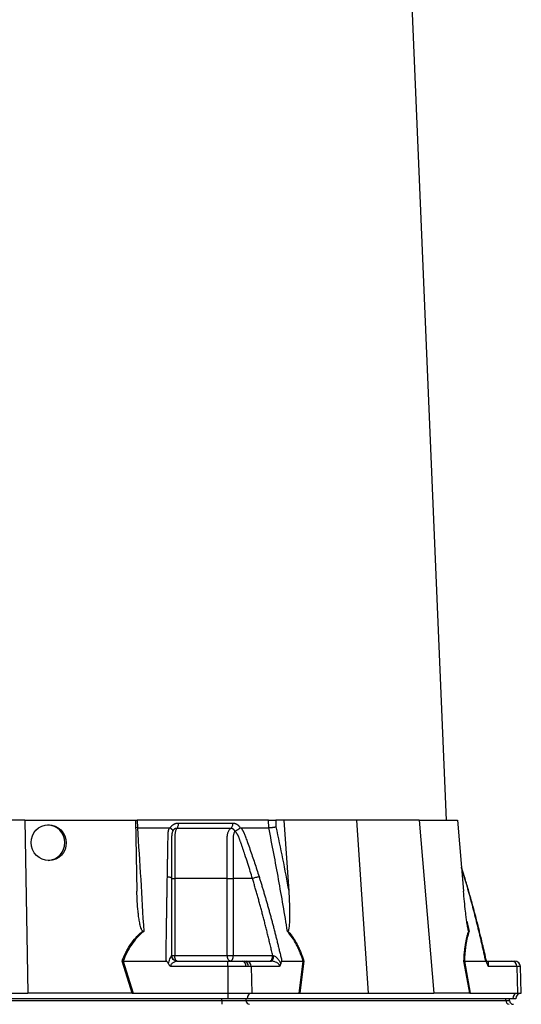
# Model space of a CAD drawing. Header units: millimetres. Extents: x 598 to 1373, y 615 to 2661.
# Tile 4 of 8: x 1016 to 1283, y 1114 to 1638. Entities that reach past the tile are written whole.
import ezdxf

# ---------------------------------------------------------------- set-up
doc = ezdxf.new("R2010")
doc.units = ezdxf.units.MM

msp = doc.modelspace()

# ---------------------------------------------------------------- linework, layer by layer
at = {"color": 7, "linetype": 'Continuous', "lineweight": 25}
for p, q in [((1243.4, 1211.91), (1207.48, 2065.29)), ((1018.74, 1211.91), (952.06, 1211.91)), ((1018.74, 1211.91), (1020.35, 1119.91)), ((1018.74, 1211.91), (1077.82, 1211.91)), ((1077.82, 1211.91), (1078.48, 1174.12)), ((1078, 1211.91), (1078.7, 1211.91)), ((1078.7, 1211.91), (1078.74, 1207.91)), ((1148.63, 1211.91), (1078.7, 1211.91)), ((1148.73, 1207.91), (1148.63, 1211.91)), ((1152.45, 1211.91), (1152.54, 1208.36)), ((1156.8, 1211.91), (1152.45, 1211.91)), ((1156.8, 1211.91), (1159.34, 1174.12)), ((1195.4, 1211.91), (1156.8, 1211.91)), ((1195.4, 1211.91), (1201.57, 1119.91)), ((1228.74, 1211.91), (1195.4, 1211.91)), ((1228.74, 1211.91), (1236.52, 1119.91)), ((1228.74, 1211.91), (1249.23, 1211.91)), ((1249.23, 1211.91), (1252.42, 1174.12)), ((1078.74, 1207.91), (1077.89, 1207.96)), ((1096.25, 1207.78), (1096.33, 1207.91)), ((1133.42, 1207.91), (1133.49, 1207.78)), ((1252.97, 1181.77), (1251.34, 1186.92)), ((1098.66, 1180.91), (1098.66, 1139.91)), ((1126.62, 1139.91), (1126.62, 1180.91)), ((1140, 1180.91), (1129.79, 1180.91)), ((1129.79, 1180.91), (1129.79, 1139.91)), ((1096.99, 1139.91), (1098.66, 1139.91)), ((1098.66, 1139.91), (1126.62, 1139.91)), ((1126.62, 1139.91), (1129.79, 1139.91)), ((1129.79, 1139.91), (1150.8, 1139.91)), ((1075.97, 1119.91), (1070.61, 1136.93)), ((1071.19, 1136.91), (1076.54, 1119.91)), ((1071.21, 1136.91), (1093.99, 1136.91)), ((1126.85, 1134.02), (1096.79, 1134.02)), ((1099.91, 1136.91), (1126.85, 1136.91)), ((1126.85, 1136.91), (1134.53, 1136.91)), ((1126.85, 1134.02), (1126.85, 1119.91)), ((1136.55, 1134.02), (1126.85, 1134.02)), ((1134.53, 1136.91), (1135.55, 1136.91)), ((1135.55, 1136.91), (1136.73, 1136.91)), ((1137.83, 1134.02), (1136.55, 1134.02)), ((1136.73, 1136.91), (1150.19, 1136.91)), ((1139.32, 1134.02), (1137.83, 1134.02)), ((1139.32, 1134.02), (1139.75, 1119.91)), ((1154.35, 1134.02), (1139.32, 1134.02)), ((1155.66, 1136.91), (1167.06, 1136.91)), ((1164.9, 1119.91), (1167.06, 1136.91)), ((1167.39, 1136.93), (1165.23, 1119.91)), ((1255.8, 1119.91), (1252.61, 1136.93)), ((1252.86, 1136.91), (1256.04, 1119.91)), ((1252.86, 1136.91), (1264.26, 1136.91)), ((1264.71, 1136.91), (1278.18, 1136.91)), ((1280.77, 1134.02), (1265.74, 1134.02)), ((1278.18, 1136.91), (1279.7, 1136.91)), ((1280.77, 1134.02), (1281.2, 1119.91)), ((1283.19, 1119.91), (1282.7, 1134.02)), ((1126.85, 1116.91), (843.95, 1116.91)), ((950.45, 1119.91), (1020.35, 1119.91)), ((1075.66, 1119.91), (1020.35, 1119.91)), ((1076.54, 1119.91), (1126.85, 1119.91)), ((1123.67, 1115.91), (1123.67, 1116.91)), ((1126.85, 1119.91), (1126.85, 1116.91)), ((1126.85, 1119.91), (1139.75, 1119.91)), ((1137.24, 1116.91), (1126.85, 1116.91)), ((1136.66, 1115.91), (1136.66, 1116.91)), ((1278.69, 1116.91), (1137.24, 1116.91)), ((1139.75, 1119.91), (1164.9, 1119.91)), ((1165.43, 1119.91), (1201.57, 1119.91)), ((1201.57, 1119.91), (1236.52, 1119.91)), ((1255.69, 1119.91), (1236.52, 1119.91)), ((1256.04, 1119.91), (1281.2, 1119.91)), ((1274.94, 1115.91), (1274.94, 1116.91)), ((1276.95, 1115.91), (1276.95, 1116.91)), ((1280.3, 1116.91), (1278.69, 1116.91)), ((1281.2, 1119.91), (1283.19, 1119.91)), ((847.12, 1115.91), (1123.67, 1115.91)), ((1123.67, 1115.91), (1123.67, 1113.91)), ((1123.67, 1115.91), (1136.66, 1115.91)), ((1136.66, 1115.91), (1274.94, 1115.91))]:
    msp.add_line(p, q, dxfattribs=at)
at = {"color": 8, "linetype": 'Continuous', "lineweight": 25}
for p, q in [((1252.84, 1181.87), (1251.37, 1186.58)), ((1252.84, 1181.87), (1252.96, 1181.76)), ((1252.96, 1181.76), (1252.84, 1181.87)), ((1254.15, 1158.16), (1255.4, 1152.67)), ((1282.7, 1134.02), (1280.77, 1134.02)), ((1274.94, 1115.91), (1276.95, 1115.91))]:
    msp.add_line(p, q, dxfattribs=at)
at = {"color": 7, "linetype": 'Continuous', "lineweight": 25, "flags": 128}
for points in [[(1099.99, 1136.91), (1099.73, 1136.97), (1099.48, 1137.14), (1099.25, 1137.42), (1099.05, 1137.79), (1098.88, 1138.24), (1098.76, 1138.76), (1098.68, 1139.33), (1098.66, 1139.91)], [(1128.29, 1136.91), (1127.96, 1136.97), (1127.65, 1137.14), (1127.36, 1137.42), (1127.11, 1137.79), (1126.9, 1138.24), (1126.75, 1138.76), (1126.66, 1139.33), (1126.62, 1139.91)], [(1128.29, 1136.91), (1128.58, 1136.97), (1128.86, 1137.14), (1129.12, 1137.42), (1129.35, 1137.79), (1129.53, 1138.24), (1129.67, 1138.76), (1129.76, 1139.33), (1129.79, 1139.91)], [(1150.19, 1136.91), (1150.4, 1136.97), (1150.6, 1137.13), (1150.78, 1137.39), (1150.94, 1137.75), (1151.08, 1138.18), (1151.18, 1138.68), (1151.24, 1139.22), (1151.27, 1139.79)]]:
    msp.add_lwpolyline(points, dxfattribs=at)
at = {"color": 7, "linetype": 'Continuous', "lineweight": 25}
for centre, radius, start, end in [((1030.62, 1199.91), 9.51, 273.5343, 87.3564), ((1099.93, 1139.89), 2.98, 181.9709, 269.6724), ((1133.95, 1134.35), 2.62, 352.5656, 77.2072), ((1135.15, 1134.25), 2.69, 354.9863, 81.6138), ((1136.52, 1134.11), 2.8, 357.9914, 85.7799), ((1277.97, 1134.11), 2.8, 357.9914, 85.7799), ((1279.7, 1133.91), 3, 2, 90), ((1140.07, 1117.09), 2.84, 96.5771, 183.6107), ((1281.52, 1117.09), 2.84, 96.5771, 183.6107), ((1283.3, 1116.91), 3, 92, 180), ((1138.54, 1115.79), 1.88, 176.1887, 265.5981), ((1276.82, 1115.79), 1.88, 176.1887, 265.5981), ((1278.95, 1115.91), 2, 180, 270)]:
    msp.add_arc(centre, radius, start, end, dxfattribs=at)
msp.add_ellipse((1031.52, 1199.91), major_axis=(-3.72, 8.78), ratio=0.978252, dxfattribs=at)
for centre, major_axis, ratio, start_param, end_param in [((1077.19, 1116.91), (17.02, -0.28), 0.175535, 1.645803, 1.664009), ((1164.67, 1116.91), (11.1, 0.22), 0.269565, 1.496149, 1.514355), ((1256.46, 1116.91), (5.92, -0.52), 0.499165, 1.726141, 1.744347)]:
    msp.add_ellipse(centre, major_axis=major_axis, ratio=ratio, start_param=start_param, end_param=end_param, dxfattribs=at)
for points, knots in [([(1148.63, 1211.91), (1148.9, 1211.91), (1149.2, 1211.91), (1149.86, 1211.91), (1150.2, 1211.91), (1150.72, 1211.91), (1150.89, 1211.91), (1151.23, 1211.91), (1151.4, 1211.91), (1151.89, 1211.91), (1152.18, 1211.91), (1152.45, 1211.91)], [0, 0, 0, 0, 0.25, 0.25, 0.5, 0.5, 0.625, 0.625, 0.75, 0.75, 1, 1, 1, 1]), ([(1078.75, 1207.91), (1079.36, 1198.76), (1079.95, 1189.58), (1081.07, 1171.16), (1081.6, 1161.93), (1082.11, 1152.67)], [0, 0, 0, 0, 0.5, 0.5, 1, 1, 1, 1]), ([(1094.71, 1181.87), (1094.72, 1182.56), (1094.74, 1183.93), (1094.78, 1185.98), (1094.82, 1188.02), (1094.85, 1190.04), (1094.9, 1192.66), (1094.96, 1195.86), (1095.02, 1199.01), (1095.06, 1201.53), (1095.09, 1203.02), (1095.11, 1204.08), (1095.14, 1204.68), (1095.17, 1205.19), (1095.23, 1205.7), (1095.32, 1206.22), (1095.44, 1206.79), (1095.59, 1207.36), (1095.72, 1207.73), (1095.78, 1207.91)], [0, 0, 0, 0, 0.077777, 0.1552, 0.232272, 0.308995, 0.385372, 0.530526, 0.674474, 0.747423, 0.819615, 0.846383, 0.869761, 0.889755, 0.906383, 0.929523, 0.9528, 0.976272, 1, 1, 1, 1]), ([(1095.78, 1207.91), (1095.82, 1207.91), (1095.88, 1207.91), (1095.98, 1207.89), (1096.08, 1207.86), (1096.17, 1207.83), (1096.22, 1207.79), (1096.25, 1207.78)], [0, 0, 0, 0, 0.212576, 0.416535, 0.614103, 0.807726, 1, 1, 1, 1]), ([(1096.25, 1207.78), (1096.3, 1207.75), (1096.38, 1207.69), (1096.5, 1207.6), (1096.62, 1207.51), (1096.73, 1207.43), (1096.83, 1207.34), (1096.92, 1207.26), (1097, 1207.18), (1097.08, 1207.11), (1097.18, 1206.99), (1097.3, 1206.84), (1097.42, 1206.68), (1097.49, 1206.53), (1097.53, 1206.41), (1097.55, 1206.31), (1097.55, 1206.22), (1097.54, 1206.15), (1097.52, 1206.08), (1097.5, 1206.03), (1097.49, 1206.01)], [0, 0, 0, 0, 0.048652, 0.096489, 0.14339, 0.189242, 0.233941, 0.277392, 0.319512, 0.360225, 0.399465, 0.506174, 0.603082, 0.689684, 0.765815, 0.831582, 0.887296, 0.933441, 0.970686, 1, 1, 1, 1]), ([(1096.33, 1207.91), (1096.37, 1207.98), (1096.45, 1208.11), (1096.58, 1208.3), (1096.72, 1208.49), (1096.86, 1208.66), (1097.01, 1208.83), (1097.17, 1208.99), (1097.33, 1209.15), (1097.5, 1209.29), (1097.67, 1209.43), (1097.86, 1209.56), (1098.04, 1209.68), (1098.24, 1209.79), (1098.5, 1209.93), (1098.83, 1210.08), (1099.24, 1210.21), (1099.66, 1210.31), (1100.08, 1210.37), (1100.37, 1210.38), (1100.51, 1210.38)], [0, 0, 0, 0, 0.044249, 0.088103, 0.131644, 0.174955, 0.21812, 0.261226, 0.304357, 0.347601, 0.391041, 0.434763, 0.478847, 0.523375, 0.568424, 0.654803, 0.740537, 0.826241, 0.912528, 1, 1, 1, 1]), ([(1097.45, 1205.88), (1097.42, 1205.81), (1097.37, 1205.67), (1097.31, 1205.46), (1097.25, 1205.24), (1097.2, 1205.02), (1097.15, 1204.8), (1097.11, 1204.58), (1097.08, 1204.36), (1097.05, 1204.15), (1097.03, 1203.93), (1097.02, 1203.72), (1097, 1203.51), (1097, 1203.3), (1096.99, 1203.06), (1097, 1202.77), (1096.99, 1202.44), (1096.99, 1202.1), (1096.99, 1201.77), (1096.99, 1201.49), (1096.99, 1201.25), (1096.99, 1201.01), (1096.99, 1200.7), (1096.99, 1200.32), (1096.99, 1199.48), (1096.99, 1198.24), (1096.99, 1196.64), (1096.99, 1195.1), (1096.99, 1193.11), (1096.99, 1190.73), (1096.99, 1187.99), (1096.99, 1185.45), (1096.99, 1183.11), (1096.99, 1181.62), (1096.99, 1180.91)], [0, 0, 0, 0, 0.010662, 0.021198, 0.031594, 0.041839, 0.051919, 0.061821, 0.071533, 0.08104, 0.09033, 0.099392, 0.108213, 0.116783, 0.125091, 0.138719, 0.152205, 0.165558, 0.178786, 0.1919, 0.198167, 0.207477, 0.219813, 0.235151, 0.25346, 0.319418, 0.382864, 0.443812, 0.502275, 0.618272, 0.726011, 0.825493, 0.916782, 1, 1, 1, 1]), ([(1099.71, 1207.52), (1099.66, 1207.52), (1099.56, 1207.52), (1099.42, 1207.51), (1099.27, 1207.49), (1099.13, 1207.46), (1098.99, 1207.42), (1098.85, 1207.37), (1098.71, 1207.31), (1098.51, 1207.21), (1098.26, 1207.04), (1098.01, 1206.81), (1097.81, 1206.57), (1097.67, 1206.35), (1097.57, 1206.17), (1097.52, 1206.05), (1097.49, 1206)], [0, 0, 0, 0, 0.053313, 0.106595, 0.159871, 0.213165, 0.266504, 0.319912, 0.373414, 0.427035, 0.564482, 0.685233, 0.789261, 0.876464, 0.946724, 1, 1, 1, 1]), ([(1099.71, 1207.52), (1099.62, 1207.41), (1099.54, 1207.27), (1099.37, 1206.95), (1099.29, 1206.78), (1099.14, 1206.38), (1099.07, 1206.16), (1098.95, 1205.7), (1098.89, 1205.45), (1098.8, 1204.94), (1098.76, 1204.66), (1098.7, 1204.11), (1098.68, 1203.83), (1098.66, 1203.4), (1098.66, 1203.25), (1098.66, 1202.96), (1098.66, 1202.82), (1098.66, 1202.38), (1098.66, 1199.77), (1098.66, 1197.16), (1098.66, 1190.2), (1098.66, 1185.55), (1098.66, 1180.91)], [0, 0, 0, 0, 0.03125, 0.03125, 0.0625, 0.0625, 0.09375, 0.09375, 0.125, 0.125, 0.15625, 0.15625, 0.1875, 0.1875, 0.203125, 0.203125, 0.21875, 0.21875, 0.25, 0.5, 0.5, 1, 1, 1, 1]), ([(1100.51, 1210.38), (1100.52, 1210.1), (1100.5, 1209.8), (1100.44, 1209.22), (1100.38, 1208.93), (1100.23, 1208.41), (1100.14, 1208.18), (1099.94, 1207.79), (1099.82, 1207.63), (1099.71, 1207.52)], [0, 0, 0, 0, 0.25, 0.25, 0.5, 0.5, 0.75, 0.75, 1, 1, 1, 1]), ([(1128.49, 1207.52), (1127.41, 1207.52), (1125.11, 1207.52), (1121.74, 1207.52), (1118.14, 1207.52), (1115.66, 1207.52), (1113.06, 1207.52), (1110.56, 1207.52), (1106.85, 1207.52), (1103.32, 1207.52), (1100.87, 1207.52), (1099.71, 1207.52)], [0.7589111, 0.7589111, 0.7589111, 0.7589111, 0.7820302, 0.8131687, 0.8443073, 0.8754458, 0.8754458, 0.9065844, 0.9377229, 0.9688615, 0.9919807, 0.9919807, 0.9919807, 0.9919807]), ([(1126.62, 1180.91), (1126.63, 1185.55), (1126.63, 1190.2), (1126.63, 1197.16), (1126.63, 1199.77), (1126.63, 1202.38), (1126.63, 1202.82), (1126.63, 1202.96), (1126.63, 1203.25), (1126.64, 1203.4), (1126.66, 1203.83), (1126.69, 1204.11), (1126.79, 1204.66), (1126.85, 1204.94), (1127.01, 1205.45), (1127.1, 1205.7), (1127.31, 1206.16), (1127.43, 1206.38), (1127.7, 1206.78), (1127.84, 1206.95), (1128.15, 1207.27), (1128.32, 1207.41), (1128.49, 1207.52)], [0, 0, 0, 0, 0.5, 0.5, 0.75, 0.78125, 0.78125, 0.796875, 0.796875, 0.8125, 0.8125, 0.84375, 0.84375, 0.875, 0.875, 0.90625, 0.90625, 0.9375, 0.9375, 0.96875, 0.96875, 1, 1, 1, 1]), ([(1129.49, 1210.38), (1129.5, 1210.1), (1129.48, 1209.8), (1129.4, 1209.22), (1129.33, 1208.93), (1129.14, 1208.41), (1129.03, 1208.18), (1128.77, 1207.79), (1128.63, 1207.63), (1128.49, 1207.52)], [0, 0, 0, 0, 0.25, 0.25, 0.5, 0.5, 0.75, 0.75, 1, 1, 1, 1]), ([(1130.72, 1206), (1130.7, 1206.04), (1130.67, 1206.12), (1130.6, 1206.25), (1130.51, 1206.4), (1130.4, 1206.57), (1130.25, 1206.74), (1130.07, 1206.92), (1129.86, 1207.09), (1129.61, 1207.25), (1129.35, 1207.38), (1129.07, 1207.47), (1128.78, 1207.52), (1128.58, 1207.52), (1128.49, 1207.52)], [0, 0, 0, 0, 0.0385037, 0.0865137, 0.1440338, 0.2110288, 0.2874492, 0.3732496, 0.4684049, 0.5729224, 0.680036, 0.786786, 0.8933735, 1, 1, 1, 1]), ([(1129.5, 1210.38), (1129.56, 1210.38), (1129.7, 1210.38), (1129.9, 1210.36), (1130.09, 1210.34), (1130.29, 1210.31), (1130.48, 1210.26), (1130.68, 1210.21), (1130.87, 1210.15), (1131.05, 1210.07), (1131.24, 1209.99), (1131.48, 1209.87), (1131.77, 1209.7), (1132.1, 1209.47), (1132.4, 1209.21), (1132.69, 1208.93), (1132.95, 1208.62), (1133.2, 1208.28), (1133.35, 1208.03), (1133.42, 1207.91)], [0, 0, 0, 0, 0.043919, 0.087472, 0.13073, 0.173768, 0.216664, 0.259492, 0.30233, 0.345255, 0.388344, 0.431671, 0.51489, 0.596546, 0.677156, 0.757259, 0.837405, 0.91814, 1, 1, 1, 1]), ([(1130.75, 1205.83), (1130.57, 1205.71), (1130.43, 1205.54), (1130.19, 1205.14), (1130.1, 1204.92), (1129.95, 1204.45), (1129.89, 1204.2), (1129.81, 1203.69), (1129.79, 1203.43), (1129.79, 1203.03), (1129.79, 1202.9), (1129.79, 1202.63), (1129.79, 1202.23), (1129.79, 1201.31), (1129.79, 1198.39), (1129.79, 1191.51), (1129.79, 1185.15), (1129.79, 1180.91)], [0, 0, 0, 0, 0.03125, 0.03125, 0.0625, 0.0625, 0.09375, 0.09375, 0.125, 0.125, 0.140625, 0.140625, 0.15625, 0.1875, 0.25, 0.5, 1, 1, 1, 1]), ([(1130.74, 1206.01), (1130.75, 1206.02), (1130.77, 1206.05), (1130.81, 1206.09), (1130.87, 1206.13), (1130.93, 1206.18), (1131.01, 1206.23), (1131.1, 1206.28), (1131.21, 1206.34), (1131.33, 1206.41), (1131.46, 1206.48), (1131.61, 1206.56), (1131.77, 1206.65), (1131.95, 1206.75), (1132.13, 1206.86), (1132.34, 1206.99), (1132.55, 1207.13), (1132.79, 1207.28), (1133.03, 1207.44), (1133.27, 1207.61), (1133.42, 1207.72), (1133.49, 1207.78)], [0, 0, 0, 0, 0.017248, 0.037456, 0.060913, 0.087838, 0.118407, 0.152763, 0.191026, 0.233291, 0.279627, 0.330072, 0.384627, 0.443251, 0.505852, 0.572276, 0.648655, 0.730209, 0.816408, 0.906598, 1, 1, 1, 1]), ([(1140, 1180.91), (1139.64, 1182.13), (1138.84, 1184.77), (1137.5, 1189), (1136.35, 1192.49), (1135.49, 1195.09), (1134.97, 1196.63), (1134.42, 1198.23), (1133.98, 1199.5), (1133.66, 1200.41), (1133.47, 1200.95), (1133.28, 1201.48), (1133.09, 1202.02), (1132.89, 1202.55), (1132.74, 1202.98), (1132.61, 1203.31), (1132.51, 1203.54), (1132.39, 1203.77), (1132.25, 1204.02), (1132.1, 1204.27), (1131.93, 1204.53), (1131.75, 1204.8), (1131.55, 1205.07), (1131.33, 1205.34), (1131.1, 1205.62), (1130.94, 1205.79), (1130.86, 1205.88)], [0, 0, 0, 0, 0.143085, 0.308796, 0.497427, 0.555835, 0.616742, 0.680167, 0.746121, 0.767405, 0.788723, 0.810074, 0.831456, 0.852865, 0.874301, 0.883002, 0.892336, 0.902282, 0.912815, 0.923904, 0.935514, 0.947608, 0.960145, 0.973084, 0.986383, 1, 1, 1, 1]), ([(1133.49, 1207.78), (1133.51, 1207.79), (1133.56, 1207.82), (1133.62, 1207.85), (1133.69, 1207.88), (1133.76, 1207.9), (1133.84, 1207.91), (1133.89, 1207.91), (1133.92, 1207.91)], [0, 0, 0, 0, 0.160202, 0.321039, 0.484027, 0.650625, 0.822199, 1, 1, 1, 1]), ([(1133.92, 1207.91), (1133.99, 1207.81), (1134.13, 1207.6), (1134.33, 1207.28), (1134.53, 1206.97), (1134.72, 1206.65), (1134.9, 1206.33), (1135.07, 1206.01), (1135.23, 1205.68), (1135.38, 1205.36), (1135.57, 1204.94), (1135.81, 1204.35), (1136.13, 1203.49), (1136.52, 1202.44), (1136.97, 1201.23), (1137.7, 1199.21), (1138.7, 1196.39), (1139.95, 1192.79), (1141.17, 1189.17), (1142.36, 1185.54), (1143.14, 1183.1), (1143.53, 1181.87)], [0, 0, 0, 0, 0.0134228, 0.0267382, 0.0399565, 0.0530881, 0.0661437, 0.0791341, 0.0920702, 0.1049632, 0.1178244, 0.141662, 0.1728313, 0.2170572, 0.2634911, 0.3121266, 0.4491557, 0.58733, 0.7237611, 0.8613131, 1, 1, 1, 1]), ([(1158.68, 1152.67), (1157.17, 1161.93), (1155.6, 1171.16), (1152.28, 1189.58), (1150.55, 1198.76), (1148.72, 1207.91)], [0, 0, 0, 0, 0.5, 0.5, 1, 1, 1, 1]), ([(1148.73, 1207.91), (1149.01, 1207.92), (1149.31, 1207.94), (1149.96, 1207.99), (1150.31, 1208.03), (1150.82, 1208.09), (1150.99, 1208.11), (1151.33, 1208.16), (1151.5, 1208.18), (1151.82, 1208.23), (1151.97, 1208.26), (1152.27, 1208.31), (1152.41, 1208.33), (1152.54, 1208.36)], [0, 0, 0, 0, 0.25, 0.25, 0.5, 0.5, 0.625, 0.625, 0.75, 0.75, 0.875, 0.875, 1, 1, 1, 1]), ([(1093.99, 1136.91), (1094, 1137.75), (1094.03, 1139.42), (1094.06, 1141.91), (1094.1, 1144.39), (1094.14, 1146.85), (1094.17, 1149.3), (1094.21, 1151.73), (1094.25, 1154.14), (1094.28, 1156.54), (1094.32, 1158.92), (1094.36, 1161.29), (1094.4, 1163.64), (1094.44, 1165.97), (1094.47, 1168.29), (1094.51, 1170.6), (1094.55, 1172.88), (1094.59, 1175.15), (1094.63, 1177.41), (1094.67, 1179.65), (1094.69, 1181.13), (1094.71, 1181.87)], [0, 0, 0, 0, 0.055211, 0.110128, 0.164753, 0.219086, 0.273129, 0.326884, 0.38035, 0.43353, 0.486425, 0.539036, 0.591365, 0.643413, 0.695181, 0.746671, 0.797884, 0.848822, 0.899487, 0.949879, 1, 1, 1, 1]), ([(1094.71, 1181.87), (1095.01, 1181.85), (1095.31, 1181.81), (1095.88, 1181.69), (1096.14, 1181.61), (1096.57, 1181.43), (1096.73, 1181.33), (1096.94, 1181.12), (1096.99, 1181.01), (1096.99, 1180.91)], [0, 0, 0, 0, 0.25, 0.25, 0.5, 0.5, 0.75, 0.75, 1, 1, 1, 1]), ([(1096.99, 1180.91), (1096.99, 1180.2), (1096.99, 1178.78), (1096.99, 1176.63), (1096.99, 1174.46), (1096.99, 1172.28), (1096.99, 1170.08), (1096.99, 1167.86), (1096.99, 1165.62), (1096.99, 1163.37), (1096.99, 1161.1), (1096.99, 1158.82), (1096.99, 1156.51), (1096.99, 1154.19), (1096.99, 1151.85), (1096.99, 1149.5), (1096.99, 1147.13), (1096.99, 1144.74), (1096.99, 1142.33), (1096.99, 1140.72), (1096.99, 1139.91)], [0, 0, 0, 0, 0.0526354, 0.1056085, 0.1589205, 0.2125726, 0.2665659, 0.3209015, 0.3755805, 0.4306039, 0.4859727, 0.541688, 0.5977508, 0.6541621, 0.7109228, 0.7680338, 0.8254961, 0.8833107, 0.9414784, 1, 1, 1, 1]), ([(1096.99, 1180.91), (1096.99, 1180.91), (1097.15, 1180.91), (1097.73, 1180.91), (1098.16, 1180.91), (1098.66, 1180.91)], [0, 0, 0, 0, 0.5, 0.5, 1, 1, 1, 1]), ([(1126.62, 1180.91), (1127.09, 1180.91), (1127.64, 1180.91), (1128.75, 1180.91), (1129.31, 1180.91), (1129.79, 1180.91)], [0, 0, 0, 0, 0.5, 0.5, 1, 1, 1, 1]), ([(1140, 1180.91), (1140.26, 1181.01), (1140.55, 1181.12), (1141.17, 1181.33), (1141.51, 1181.43), (1142.17, 1181.61), (1142.49, 1181.69), (1143.06, 1181.81), (1143.32, 1181.85), (1143.53, 1181.87)], [0, 0, 0, 0, 0.25, 0.25, 0.5, 0.5, 0.75, 0.75, 1, 1, 1, 1]), ([(1150.8, 1139.91), (1150.6, 1140.77), (1150.21, 1142.47), (1149.61, 1145.02), (1149.01, 1147.55), (1148.4, 1150.05), (1147.78, 1152.54), (1147.16, 1155.01), (1146.54, 1157.46), (1145.91, 1159.89), (1145.28, 1162.3), (1144.64, 1164.7), (1143.99, 1167.07), (1143.34, 1169.42), (1142.68, 1171.76), (1142.02, 1174.08), (1141.36, 1176.37), (1140.69, 1178.65), (1140.23, 1180.16), (1140, 1180.91)], [0, 0, 0, 0, 0.061953, 0.123509, 0.18467, 0.245435, 0.305808, 0.365787, 0.425376, 0.484574, 0.543383, 0.601804, 0.659839, 0.717488, 0.774754, 0.831636, 0.888137, 0.944258, 1, 1, 1, 1]), ([(1143.53, 1181.87), (1143.74, 1181.2), (1144.16, 1179.86), (1144.78, 1177.84), (1145.4, 1175.8), (1146.01, 1173.75), (1146.62, 1171.69), (1147.22, 1169.61), (1147.82, 1167.52), (1148.41, 1165.42), (1149, 1163.31), (1149.58, 1161.18), (1150.16, 1159.04), (1150.73, 1156.88), (1151.3, 1154.72), (1151.86, 1152.54), (1152.42, 1150.34), (1152.97, 1148.14), (1153.52, 1145.92), (1154.06, 1143.68), (1154.6, 1141.44), (1155.14, 1139.18), (1155.49, 1137.67), (1155.66, 1136.91)], [0, 0, 0, 0, 0.045336, 0.090894, 0.136674, 0.182678, 0.228907, 0.275362, 0.322044, 0.368954, 0.416093, 0.463462, 0.511063, 0.558896, 0.606962, 0.655262, 0.703798, 0.752569, 0.801578, 0.850824, 0.900309, 0.950034, 1, 1, 1, 1]), ([(1264.26, 1136.91), (1264.07, 1137.75), (1263.71, 1139.42), (1263.16, 1141.91), (1262.6, 1144.39), (1262.03, 1146.85), (1261.46, 1149.3), (1260.88, 1151.73), (1260.3, 1154.14), (1259.71, 1156.54), (1259.12, 1158.92), (1258.52, 1161.29), (1257.91, 1163.64), (1257.3, 1165.97), (1256.68, 1168.29), (1256.06, 1170.6), (1255.43, 1172.88), (1254.79, 1175.15), (1254.15, 1177.41), (1253.5, 1179.65), (1253.06, 1181.13), (1252.84, 1181.87)], [0, 0, 0, 0, 0.055211, 0.1101282, 0.1647529, 0.2190862, 0.2731293, 0.3268835, 0.38035, 0.4335301, 0.4864251, 0.5390363, 0.5913651, 0.6434129, 0.6951811, 0.7466711, 0.7978843, 0.8488223, 0.8994865, 0.9498786, 1, 1, 1, 1]), ([(1264.86, 1135.95), (1264.53, 1137.41), (1263.87, 1140.37), (1262.89, 1144.59), (1261.98, 1148.41), (1261.21, 1151.58), (1260.56, 1154.18), (1259.9, 1156.81), (1259.08, 1159.99), (1257.99, 1164.16), (1256.61, 1169.24), (1254.93, 1175.22), (1253.65, 1179.48), (1252.97, 1181.77)], [0, 0, 0, 0, 0.094551, 0.191234, 0.273987, 0.342803, 0.39768, 0.443648, 0.5146, 0.605701, 0.716954, 0.848375, 1, 1, 1, 1]), ([(1081.61, 1152.91), (1081.51, 1152.96), (1081.43, 1153.04), (1081.27, 1153.21), (1081.21, 1153.31), (1081.03, 1153.6), (1080.94, 1153.81), (1080.68, 1154.44), (1080.54, 1154.87), (1080.3, 1155.74), (1080.2, 1156.18), (1080, 1157.07), (1079.92, 1157.51), (1079.68, 1158.85), (1079.54, 1159.74), (1079.3, 1161.53), (1079.2, 1162.42), (1078.92, 1165.11), (1078.78, 1166.91), (1078.58, 1170.51), (1078.51, 1172.31), (1078.48, 1174.12)], [0, 0, 0, 0, 0.015625, 0.015625, 0.03125, 0.03125, 0.0625, 0.0625, 0.125, 0.125, 0.1875, 0.1875, 0.25, 0.25, 0.375, 0.375, 0.5, 0.5, 0.75, 0.75, 1, 1, 1, 1]), ([(1159.34, 1174.12), (1159.46, 1172.31), (1159.56, 1170.51), (1159.7, 1166.91), (1159.76, 1165.11), (1159.79, 1162.41), (1159.79, 1161.52), (1159.77, 1159.72), (1159.75, 1158.83), (1159.7, 1157.5), (1159.68, 1157.05), (1159.62, 1156.17), (1159.59, 1155.73), (1159.5, 1154.86), (1159.44, 1154.43), (1159.32, 1153.8), (1159.28, 1153.59), (1159.19, 1153.3), (1159.15, 1153.21), (1159.07, 1153.04), (1159.02, 1152.96), (1158.95, 1152.91)], [0, 0, 0, 0, 0.25, 0.25, 0.5, 0.5, 0.625, 0.625, 0.75, 0.75, 0.8125, 0.8125, 0.875, 0.875, 0.9375, 0.9375, 0.96875, 0.96875, 0.984375, 0.984375, 1, 1, 1, 1]), ([(1255.17, 1152.91), (1255.13, 1152.96), (1255.1, 1153.04), (1255.03, 1153.21), (1255, 1153.31), (1254.92, 1153.6), (1254.87, 1153.81), (1254.73, 1154.44), (1254.65, 1154.87), (1254.49, 1155.74), (1254.42, 1156.18), (1254.29, 1157.07), (1254.22, 1157.51), (1254.03, 1158.85), (1253.92, 1159.74), (1253.69, 1161.53), (1253.59, 1162.42), (1253.28, 1165.11), (1253.09, 1166.91), (1252.74, 1170.51), (1252.57, 1172.31), (1252.42, 1174.12)], [0, 0, 0, 0, 0.015625, 0.015625, 0.03125, 0.03125, 0.0625, 0.0625, 0.125, 0.125, 0.1875, 0.1875, 0.25, 0.25, 0.375, 0.375, 0.5, 0.5, 0.75, 0.75, 1, 1, 1, 1]), ([(1070.61, 1136.93), (1071.21, 1138.47), (1071.86, 1139.98), (1072.97, 1142.17), (1073.35, 1142.9), (1074.17, 1144.32), (1074.61, 1145.01), (1075.96, 1147.05), (1076.96, 1148.34), (1078.6, 1150.15), (1079.17, 1150.74), (1080.36, 1151.86), (1080.98, 1152.4), (1081.61, 1152.91)], [0, 0, 0, 0, 0.25, 0.25, 0.375, 0.375, 0.5, 0.5, 0.75, 0.75, 0.875, 0.875, 1, 1, 1, 1]), ([(1158.95, 1152.91), (1159.41, 1152.4), (1159.86, 1151.86), (1160.72, 1150.74), (1161.14, 1150.15), (1162.35, 1148.34), (1163.1, 1147.05), (1164.15, 1145.01), (1164.49, 1144.32), (1165.14, 1142.9), (1165.45, 1142.17), (1166.34, 1139.98), (1166.89, 1138.47), (1167.39, 1136.93)], [0, 0, 0, 0, 0.125, 0.125, 0.25, 0.25, 0.5, 0.5, 0.625, 0.625, 0.75, 0.75, 1, 1, 1, 1]), ([(1252.61, 1136.93), (1252.69, 1138.47), (1252.8, 1139.98), (1253.01, 1142.17), (1253.09, 1142.9), (1253.27, 1144.32), (1253.36, 1145.01), (1253.67, 1147.05), (1253.91, 1148.34), (1254.34, 1150.15), (1254.49, 1150.74), (1254.82, 1151.86), (1254.99, 1152.4), (1255.17, 1152.91)], [0, 0, 0, 0, 0.25, 0.25, 0.375, 0.375, 0.5, 0.5, 0.75, 0.75, 0.875, 0.875, 1, 1, 1, 1]), ([(1082.11, 1152.67), (1080.83, 1151.67), (1079.65, 1150.57), (1077.49, 1148.21), (1076.51, 1146.95), (1075.16, 1144.94), (1074.73, 1144.25), (1073.91, 1142.84), (1073.53, 1142.12), (1072.43, 1139.94), (1071.79, 1138.44), (1071.21, 1136.91)], [0, 0, 0, 0, 0.25, 0.25, 0.5, 0.5, 0.625, 0.625, 0.75, 0.75, 1, 1, 1, 1]), ([(1167.06, 1136.91), (1166.55, 1138.44), (1166.01, 1139.94), (1165.12, 1142.12), (1164.82, 1142.84), (1164.17, 1144.25), (1163.84, 1144.94), (1162.79, 1146.95), (1162.05, 1148.21), (1160.45, 1150.57), (1159.6, 1151.67), (1158.68, 1152.67)], [0, 0, 0, 0, 0.25, 0.25, 0.375, 0.375, 0.5, 0.5, 0.75, 0.75, 1, 1, 1, 1]), ([(1255.4, 1152.67), (1255.03, 1151.67), (1254.71, 1150.57), (1254.15, 1148.21), (1253.9, 1146.95), (1253.59, 1144.94), (1253.5, 1144.25), (1253.33, 1142.84), (1253.25, 1142.12), (1253.05, 1139.94), (1252.94, 1138.44), (1252.86, 1136.91)], [0, 0, 0, 0, 0.25, 0.25, 0.5, 0.5, 0.625, 0.625, 0.75, 0.75, 1, 1, 1, 1]), ([(1095.31, 1135.5), (1095.38, 1135.97), (1095.5, 1136.41), (1095.78, 1137.26), (1095.94, 1137.67), (1096.27, 1138.43), (1096.44, 1138.79), (1096.66, 1139.25), (1096.74, 1139.4), (1096.86, 1139.63), (1096.92, 1139.73), (1096.95, 1139.79)], [0, 0, 0, 0, 0.25, 0.25, 0.5, 0.5, 0.75, 0.75, 0.875, 0.875, 1, 1, 1, 1]), ([(1099.99, 1136.91), (1099.6, 1136.91), (1099.21, 1136.99), (1098.48, 1137.29), (1098.15, 1137.51), (1097.59, 1138.07), (1097.37, 1138.4), (1097.07, 1139.13), (1096.99, 1139.52), (1096.99, 1139.91)], [0, 0, 0, 0, 0.25, 0.25, 0.5, 0.5, 0.75, 0.75, 1, 1, 1, 1]), ([(1149.3, 1136.91), (1149.49, 1136.91), (1149.69, 1136.99), (1150.05, 1137.29), (1150.22, 1137.51), (1150.5, 1138.07), (1150.61, 1138.4), (1150.76, 1139.13), (1150.8, 1139.52), (1150.8, 1139.91)], [0, 0, 0, 0, 0.25, 0.25, 0.5, 0.5, 0.75, 0.75, 1, 1, 1, 1]), ([(1151.27, 1139.79), (1151.5, 1139.73), (1151.72, 1139.64), (1152.14, 1139.4), (1152.34, 1139.25), (1152.91, 1138.79), (1153.26, 1138.43), (1153.88, 1137.67), (1154.16, 1137.27), (1154.66, 1136.41), (1154.88, 1135.97), (1155.05, 1135.5)], [0, 0, 0, 0, 0.125, 0.125, 0.25, 0.25, 0.5, 0.5, 0.75, 0.75, 1, 1, 1, 1]), ([(1095.31, 1135.5), (1095.17, 1135.81), (1095.02, 1136.11), (1094.72, 1136.51), (1094.61, 1136.63), (1094.4, 1136.78), (1094.33, 1136.83), (1094.18, 1136.89), (1094.09, 1136.91), (1094.01, 1136.91)], [0, 0, 0, 0, 0.5, 0.5, 0.75, 0.75, 0.875, 0.875, 1, 1, 1, 1]), ([(1095.31, 1135.5), (1095.38, 1135.34), (1095.46, 1135.18), (1095.66, 1134.89), (1095.78, 1134.75), (1096.03, 1134.5), (1096.17, 1134.38), (1096.47, 1134.19), (1096.63, 1134.1), (1096.79, 1134.02)], [0, 0, 0, 0, 0.25, 0.25, 0.5, 0.5, 0.75, 0.75, 1, 1, 1, 1]), ([(1099.91, 1136.91), (1099.91, 1136.91), (1099.91, 1136.91), (1099.9, 1136.91), (1099.9, 1136.91), (1099.88, 1136.91), (1099.86, 1136.91), (1099.83, 1136.9), (1099.8, 1136.9), (1099.71, 1136.88), (1099.65, 1136.86), (1099.43, 1136.79), (1099.26, 1136.73), (1098.74, 1136.51), (1098.35, 1136.32), (1097.77, 1136), (1097.57, 1135.88), (1097.19, 1135.62), (1097, 1135.48), (1096.76, 1135.23), (1096.68, 1135.14), (1096.56, 1134.93), (1096.51, 1134.82), (1096.5, 1134.57), (1096.53, 1134.45), (1096.63, 1134.22), (1096.71, 1134.11), (1096.79, 1134.02)], [0, 0, 0, 0, 0.003906, 0.003906, 0.007812, 0.015625, 0.03125, 0.03125, 0.0625, 0.0625, 0.125, 0.125, 0.25, 0.25, 0.5, 0.5, 0.625, 0.625, 0.75, 0.75, 0.8125, 0.8125, 0.875, 0.875, 0.9375, 0.9375, 1, 1, 1, 1]), ([(1126.85, 1134.02), (1126.85, 1134.36), (1126.85, 1134.73), (1126.85, 1135.45), (1126.85, 1135.79), (1126.85, 1136.35), (1126.85, 1136.57), (1126.85, 1136.85), (1126.85, 1136.91), (1126.85, 1136.91)], [0, 0, 0, 0, 0.25, 0.25, 0.5, 0.5, 0.75, 0.75, 1, 1, 1, 1]), ([(1154.35, 1134.02), (1154.39, 1134.11), (1154.42, 1134.22), (1154.44, 1134.45), (1154.44, 1134.57), (1154.37, 1134.82), (1154.32, 1134.93), (1154.18, 1135.14), (1154.11, 1135.23), (1153.87, 1135.48), (1153.69, 1135.62), (1153.33, 1135.88), (1153.14, 1136), (1152.54, 1136.32), (1152.12, 1136.51), (1151.43, 1136.73), (1151.19, 1136.79), (1150.82, 1136.86), (1150.69, 1136.88), (1150.44, 1136.9), (1150.32, 1136.91), (1150.19, 1136.91)], [0, 0, 0, 0, 0.0625, 0.0625, 0.125, 0.125, 0.1875, 0.1875, 0.25, 0.25, 0.375, 0.375, 0.5, 0.5, 0.75, 0.75, 0.875, 0.875, 0.9375, 0.9375, 1, 1, 1, 1]), ([(1155.05, 1135.5), (1155.02, 1135.34), (1154.98, 1135.18), (1154.89, 1134.89), (1154.83, 1134.75), (1154.71, 1134.5), (1154.65, 1134.38), (1154.51, 1134.19), (1154.43, 1134.1), (1154.35, 1134.02)], [0, 0, 0, 0, 0.25, 0.25, 0.5, 0.5, 0.75, 0.75, 1, 1, 1, 1]), ([(1155.66, 1136.91), (1155.58, 1136.91), (1155.5, 1136.84), (1155.37, 1136.64), (1155.31, 1136.51), (1155.22, 1136.24), (1155.18, 1136.1), (1155.11, 1135.81), (1155.08, 1135.65), (1155.05, 1135.5)], [0, 0, 0, 0, 0.25, 0.25, 0.5, 0.5, 0.75, 0.75, 1, 1, 1, 1]), ([(1264.96, 1135.5), (1264.88, 1135.81), (1264.79, 1136.11), (1264.63, 1136.51), (1264.57, 1136.63), (1264.47, 1136.78), (1264.43, 1136.83), (1264.35, 1136.89), (1264.31, 1136.91), (1264.27, 1136.91)], [0, 0, 0, 0, 0.5, 0.5, 0.75, 0.75, 0.875, 0.875, 1, 1, 1, 1]), ([(1264.71, 1136.91), (1264.88, 1136.91), (1265.01, 1136.88), (1265.22, 1136.79), (1265.29, 1136.73), (1265.45, 1136.51), (1265.49, 1136.32), (1265.5, 1136), (1265.5, 1135.88), (1265.48, 1135.62), (1265.47, 1135.48), (1265.46, 1135.23), (1265.46, 1135.14), (1265.48, 1134.93), (1265.49, 1134.82), (1265.54, 1134.57), (1265.57, 1134.45), (1265.65, 1134.22), (1265.7, 1134.11), (1265.74, 1134.02)], [0, 0, 0, 0, 0.125, 0.125, 0.25, 0.25, 0.5, 0.5, 0.625, 0.625, 0.75, 0.75, 0.8125, 0.8125, 0.875, 0.875, 0.9375, 0.9375, 1, 1, 1, 1]), ([(1264.96, 1135.5), (1264.94, 1135.58), (1264.89, 1135.82), (1264.84, 1136.05), (1264.8, 1136.19)], [0, 0, 0, 0, 0.3427194, 1, 1, 1, 1]), ([(1264.96, 1135.5), (1265, 1135.34), (1265.05, 1135.18), (1265.15, 1134.89), (1265.22, 1134.75), (1265.35, 1134.5), (1265.42, 1134.38), (1265.58, 1134.19), (1265.66, 1134.1), (1265.74, 1134.02)], [0, 0, 0, 0, 0.25, 0.25, 0.5, 0.5, 0.75, 0.75, 1, 1, 1, 1])]:
    msp.add_open_spline(points, degree=3, knots=knots, dxfattribs=at)
for points in [[(1078.75, 1207.91), (1081.63, 1207.91), (1087.35, 1207.91), (1092.99, 1207.91), (1095.78, 1207.91)], [(1100.51, 1210.38), (1110.52, 1210.38), (1120.21, 1210.38), (1129.5, 1210.38)], [(1133.92, 1207.91), (1136.45, 1207.91), (1141.45, 1207.91), (1146.33, 1207.91), (1148.73, 1207.91)], [(1152.54, 1208.36), (1154.96, 1197), (1157.21, 1185.58), (1159.34, 1174.12)], [(1126.62, 1180.91), (1117.66, 1180.91), (1108.31, 1180.91), (1098.66, 1180.91)], [(1081.61, 1152.91), (1081.78, 1152.83), (1081.95, 1152.75), (1082.11, 1152.67)], [(1158.95, 1152.91), (1158.85, 1152.83), (1158.76, 1152.75), (1158.68, 1152.67)], [(1255.17, 1152.91), (1255.23, 1152.83), (1255.31, 1152.75), (1255.4, 1152.67)], [(1096.95, 1139.79), (1096.98, 1139.83), (1096.99, 1139.87), (1096.99, 1139.91)], [(1150.8, 1139.91), (1150.95, 1139.87), (1151.11, 1139.83), (1151.27, 1139.79)], [(1071.19, 1136.91), (1071, 1136.92), (1070.8, 1136.92), (1070.61, 1136.93)], [(1071.21, 1136.91), (1071.2, 1136.91), (1071.2, 1136.91), (1071.19, 1136.91)], [(1167.06, 1136.91), (1167.16, 1136.92), (1167.27, 1136.92), (1167.39, 1136.93)], [(1167.06, 1136.91), (1167.06, 1136.91), (1167.06, 1136.91), (1167.06, 1136.91)], [(1252.86, 1136.91), (1252.76, 1136.92), (1252.68, 1136.92), (1252.61, 1136.93)], [(1252.86, 1136.91), (1252.86, 1136.91), (1252.86, 1136.91), (1252.86, 1136.91)], [(1075.97, 1119.91), (1076.16, 1119.91), (1076.35, 1119.91), (1076.54, 1119.91)], [(1164.9, 1119.91), (1165, 1119.91), (1165.11, 1119.91), (1165.23, 1119.91)], [(1255.8, 1119.91), (1255.87, 1119.91), (1255.95, 1119.91), (1256.04, 1119.91)]]:
    msp.add_open_spline(points, degree=3, dxfattribs=at)

doc.saveas('drawing.dxf')
